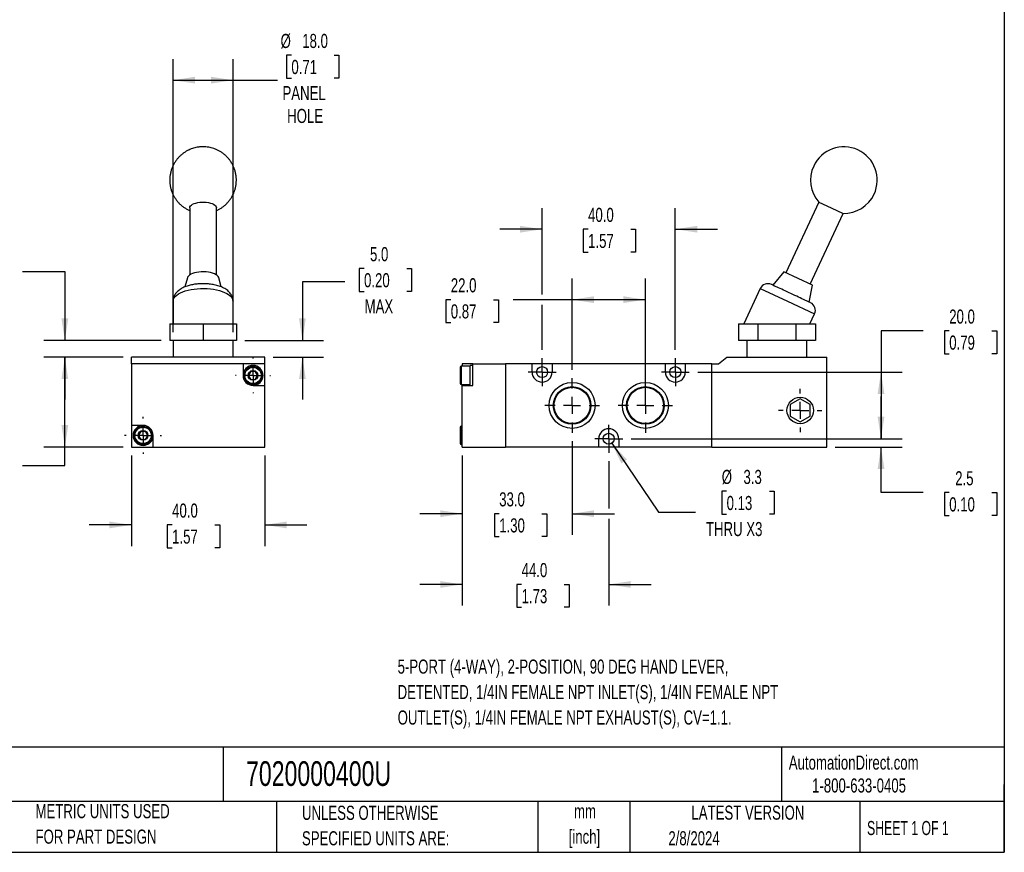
# Model space of a CAD drawing. Header units: millimetres. Extents: x 13 to 546, y 13 to 419.
# Tile 2 of 3: x 250 to 546, y 13 to 263. Entities that reach past the tile are written whole.
import ezdxf

# ---------------------------------------------------------------- set-up
doc = ezdxf.new("R2010")
doc.units = ezdxf.units.MM
doc.header["$LTSCALE"] = 2
doc.linetypes.add('CENTERX2', pattern=[20.32, 12.7, -2.54, 2.54, -2.54])
doc.layers.add('CENTER', color=40, linetype='CENTERX2')
doc.layers.add('DIMENSIONS', color=140, linetype='Continuous', lineweight=25)
doc.layers.add('TEXT', color=140, linetype='Continuous', lineweight=25)
doc.styles.add('SLDTEXTSTYLE0', font='TXT', dxfattribs={"width": 0.7})
doc.styles.add('SLDTEXTSTYLE1', font='TXT', dxfattribs={"width": 0.65})
doc.dimstyles.new('SLDDIMSTYLE2', dxfattribs={"dimtxt": 4.316016, "dimasz": 6.604, "dimexe": 0, "dimexo": 0.0625, "dimgap": 1.079004, "dimtad": 0, "dimtih": 1, "dimtoh": 1, "dimrnd": 1e-09, "dimzin": 12, "dimdsep": 46, "dimtxsty": 'SLDTEXTSTYLE0', "dimsah": 1, "dimcen": 0.09, "dimadec": 0, "dimazin": 3, "dimtfac": 1, "dimtmove": 0, "dimatfit": 0, "dimfxl": 0, "dimfrac": 2, "dimtolj": 1, "dimtzin": 12, "dimarcsym": 0})
doc.dimstyles.new('SLDDIMSTYLE3', dxfattribs={"dimtxt": 4.316016, "dimasz": 6.604, "dimexe": 0, "dimexo": 0.0625, "dimgap": 1.079004, "dimtad": 0, "dimtih": 1, "dimtoh": 1, "dimrnd": 1e-09, "dimzin": 4, "dimdsep": 46, "dimtxsty": 'SLDTEXTSTYLE0', "dimsah": 1, "dimcen": 0.09, "dimadec": 0, "dimazin": 1, "dimtfac": 1, "dimtofl": 0, "dimtmove": 0, "dimatfit": 3, "dimfxl": 0, "dimfrac": 2, "dimtolj": 1, "dimtzin": 12, "dimarcsym": 0})
doc.dimstyles.new('SLDDIMSTYLE4', dxfattribs={"dimtxt": 4.316016, "dimasz": 6.604, "dimexe": 0, "dimexo": 0.0625, "dimgap": 1.079004, "dimtad": 0, "dimtih": 1, "dimtoh": 1, "dimrnd": 1e-09, "dimzin": 4, "dimdsep": 46, "dimtxsty": 'SLDTEXTSTYLE0', "dimsah": 1, "dimcen": 0.09, "dimadec": 0, "dimazin": 1, "dimtfac": 1, "dimtmove": 0, "dimatfit": 0, "dimfxl": 0, "dimfrac": 2, "dimtolj": 1, "dimtzin": 12, "dimarcsym": 0})
doc.dimstyles.new('SLDDIMSTYLE6', dxfattribs={"dimtxt": 4.316016, "dimasz": 6.604, "dimexe": 0, "dimexo": 0.0625, "dimgap": 1.079004, "dimtad": 0, "dimtih": 1, "dimtoh": 1, "dimrnd": 1e-09, "dimzin": 12, "dimdsep": 46, "dimtxsty": 'SLDTEXTSTYLE0', "dimsah": 1, "dimcen": 0, "dimadec": 0, "dimazin": 3, "dimtfac": 1, "dimtofl": 0, "dimtmove": 0, "dimatfit": 3, "dimfxl": 0, "dimfrac": 2, "dimtolj": 1, "dimtzin": 12, "dimarcsym": 0})

# ---------------------------------------------------------------- blocks, each defined once
blk = doc.blocks.new('_D_8')
at = {"layer": 'DIMENSIONS'}
for p, q in [((284.02, 131.8), (284.02, 104.63)), ((324.02, 131.8), (324.02, 104.63)), ((284.02, 110.98), (271.32, 110.98)), ((296.23, 110.98), (294.78, 110.98)), ((294.78, 110.98), (294.78, 104.12)), ((309.06, 110.98), (310.51, 110.98)), ((310.51, 110.98), (310.51, 104.12)), ((324.02, 110.98), (336.72, 110.98)), ((294.78, 104.12), (296.23, 104.12)), ((310.51, 104.12), (309.06, 104.12))]:
    blk.add_line(p, q, dxfattribs=at)
for points in [[(284.02, 110.98), (277.41, 111.99), (277.41, 109.96)], [(324.02, 110.98), (330.62, 109.96), (330.62, 111.99)]]:
    blk.add_solid(points, dxfattribs=at)
at = {"layer": 'DIMENSIONS', "char_height": 4.233, "attachment_point": 1, "style": 'SLDTEXTSTYLE0'}
for s, insert in [('40.0', (296.23, 117.4)), ('1.57', (296.23, 109.58))]:
    blk.add_mtext(s, dxfattribs=dict(at, insert=insert))
blk = doc.blocks.new('_D_9')
at = {"layer": 'DIMENSIONS'}
for p, q in [((281.48, 161.34), (257.67, 161.34)), ((264.02, 134.34), (264.02, 161.34)), ((281.48, 134.34), (257.67, 134.34)), ((264.02, 128.83), (264.02, 134.34)), ((230.71, 128.83), (229.26, 128.83)), ((229.26, 128.83), (229.26, 121.97)), ((243.54, 128.83), (244.98, 128.83)), ((244.98, 128.83), (244.98, 121.97)), ((251.32, 128.83), (264.02, 128.83)), ((229.26, 121.97), (230.71, 121.97)), ((244.98, 121.97), (243.54, 121.97))]:
    blk.add_line(p, q, dxfattribs=at)
for points in [[(264.02, 161.34), (263, 154.74), (265.03, 154.74)], [(264.02, 134.34), (265.03, 140.94), (263, 140.94)]]:
    blk.add_solid(points, dxfattribs=at)
at = {"layer": 'DIMENSIONS', "char_height": 4.233, "attachment_point": 1, "style": 'SLDTEXTSTYLE0'}
for s, insert in [('27.0', (230.71, 135.26)), ('1.06', (230.71, 127.43))]:
    blk.add_mtext(s, dxfattribs=dict(at, insert=insert))
blk = doc.blocks.new('_D_10')
at = {"layer": 'DIMENSIONS'}
for p, q in [((232.69, 191.06), (231.24, 191.06)), ((231.24, 191.06), (231.24, 184.2)), ((245.52, 191.06), (246.97, 191.06)), ((246.97, 191.06), (246.97, 184.2)), ((251.32, 187.03), (264.02, 187.03)), ((264.02, 187.03), (264.02, 166.34)), ((231.24, 184.2), (232.69, 184.2)), ((246.97, 184.2), (245.52, 184.2)), ((292.98, 166.34), (257.67, 166.34)), ((281.48, 161.34), (257.67, 161.34)), ((264.02, 161.34), (264.02, 148.64))]:
    blk.add_line(p, q, dxfattribs=at)
for points in [[(264.02, 166.34), (265.03, 172.94), (263, 172.94)], [(264.02, 161.34), (263, 154.74), (265.03, 154.74)]]:
    blk.add_solid(points, dxfattribs=at)
at = {"layer": 'DIMENSIONS', "char_height": 4.233, "attachment_point": 1, "style": 'SLDTEXTSTYLE0'}
for s, insert in [('1.3', (234.49, 197.49)), ('0.05', (232.69, 189.66)), ('MIN', (233.42, 181.84))]:
    blk.add_mtext(s, dxfattribs=dict(at, insert=insert))
blk = doc.blocks.new('_D_11')
at = {"layer": 'DIMENSIONS'}
for p, q in [((353.85, 187.94), (352.4, 187.94)), ((352.4, 187.94), (352.4, 181.08)), ((366.67, 187.94), (368.12, 187.94)), ((368.12, 187.94), (368.12, 181.08)), ((348.05, 183.9), (335.35, 183.9)), ((335.35, 183.9), (335.35, 166.34)), ((352.4, 181.08), (353.85, 181.08)), ((368.12, 181.08), (366.67, 181.08)), ((318.06, 166.34), (341.7, 166.34)), ((326.56, 161.34), (341.7, 161.34)), ((335.35, 161.34), (335.35, 148.64))]:
    blk.add_line(p, q, dxfattribs=at)
for points in [[(335.35, 166.34), (336.37, 172.94), (334.34, 172.94)], [(335.35, 161.34), (334.34, 154.74), (336.37, 154.74)]]:
    blk.add_solid(points, dxfattribs=at)
at = {"layer": 'DIMENSIONS', "char_height": 4.233, "attachment_point": 1, "style": 'SLDTEXTSTYLE0'}
for s, insert in [('5.0', (355.64, 194.36)), ('0.20', (353.85, 186.54)), ('MAX', (354.02, 178.71))]:
    blk.add_mtext(s, dxfattribs=dict(at, insert=insert))
blk = doc.blocks.new('_D_12')
at = {"layer": 'DIMENSIONS'}
for p, q in [((332.04, 251.95), (330.59, 251.95)), ((330.59, 251.95), (330.59, 245.09)), ((344.87, 251.95), (346.32, 251.95)), ((346.32, 251.95), (346.32, 245.09)), ((296.52, 168.88), (296.52, 250.83)), ((314.52, 168.88), (314.52, 250.83)), ((296.52, 244.48), (314.52, 244.48)), ((314.52, 244.48), (327.82, 244.48)), ((330.59, 245.09), (332.04, 245.09)), ((346.32, 245.09), (344.87, 245.09))]:
    blk.add_line(p, q, dxfattribs=at)
for points in [[(296.52, 244.48), (303.12, 243.46), (303.12, 245.5)], [(314.52, 244.48), (307.91, 245.5), (307.91, 243.46)]]:
    blk.add_solid(points, dxfattribs=at)
at = {"layer": 'DIMENSIONS', "char_height": 4.233, "attachment_point": 1, "style": 'SLDTEXTSTYLE0'}
for s, insert in [('%%c', (328.79, 258.37)), ('18.0', (335.3, 258.37)), ('0.71', (332.04, 250.55)), ('PANEL', (329.36, 242.72)), ('HOLE', (330.76, 235.86))]:
    blk.add_mtext(s, dxfattribs=dict(at, insert=insert))
blk = doc.blocks.new('SW_CENTERMARKSYMBOL_7')
at = {"layer": 'CENTER', "color": 0}
for p, q in [((0, 5.08), (0, 5.54)), ((-5.08, 0), (-5.54, 0)), ((0, 0), (-2.54, 0)), ((0, 0), (0, 2.54)), ((0, 0), (0, -2.54)), ((0, 0), (2.54, 0)), ((5.08, 0), (5.54, 0)), ((0, -5.08), (0, -5.54))]:
    blk.add_line(p, q, dxfattribs=at)
blk = doc.blocks.new('SW_CENTERMARKSYMBOL_8')
at = {"layer": 'CENTER', "color": 0}
for p, q in [((0, 5.08), (0, 5.29)), ((-5.08, 0), (-5.29, 0)), ((0, 0), (-2.54, 0)), ((0, 0), (0, 2.54)), ((0, 0), (0, -2.54)), ((0, 0), (2.54, 0)), ((5.08, 0), (5.29, 0)), ((0, -5.08), (0, -5.29))]:
    blk.add_line(p, q, dxfattribs=at)
blk = doc.blocks.new('_D_13')
at = {"layer": 'DIMENSIONS'}
for p, q in [((416.32, 136.12), (416.32, 107.99)), ((383.32, 131.8), (383.32, 107.99)), ((383.32, 114.34), (370.62, 114.34)), ((394.44, 114.34), (392.99, 114.34)), ((392.99, 114.34), (392.99, 107.48)), ((407.26, 114.34), (408.71, 114.34)), ((408.71, 114.34), (408.71, 107.48)), ((416.32, 114.34), (429.02, 114.34)), ((392.99, 107.48), (394.44, 107.48)), ((408.71, 107.48), (407.26, 107.48))]:
    blk.add_line(p, q, dxfattribs=at)
for points in [[(383.32, 114.34), (376.72, 115.36), (376.72, 113.32)], [(416.32, 114.34), (422.93, 113.32), (422.93, 115.36)]]:
    blk.add_solid(points, dxfattribs=at)
at = {"layer": 'DIMENSIONS', "char_height": 4.233, "attachment_point": 1, "style": 'SLDTEXTSTYLE0'}
for s, insert in [('33.0', (394.44, 120.76)), ('1.30', (394.44, 112.94))]:
    blk.add_mtext(s, dxfattribs=dict(at, insert=insert))
blk = doc.blocks.new('_D_14')
at = {"layer": 'DIMENSIONS'}
for p, q in [((383.32, 131.8), (383.32, 86.76)), ((427.32, 130.11), (427.32, 115.86)), ((427.32, 112.82), (427.32, 86.76)), ((383.32, 93.11), (370.62, 93.11)), ((401.16, 93.11), (399.71, 93.11)), ((399.71, 93.11), (399.71, 86.25)), ((413.99, 93.11), (415.43, 93.11)), ((415.43, 93.11), (415.43, 86.25)), ((427.32, 93.11), (440.02, 93.11)), ((399.71, 86.25), (401.16, 86.25)), ((415.43, 86.25), (413.99, 86.25))]:
    blk.add_line(p, q, dxfattribs=at)
for points in [[(383.32, 93.11), (376.72, 94.12), (376.72, 92.09)], [(427.32, 93.11), (433.93, 92.09), (433.93, 94.12)]]:
    blk.add_solid(points, dxfattribs=at)
at = {"layer": 'DIMENSIONS', "char_height": 4.233, "attachment_point": 1, "style": 'SLDTEXTSTYLE0'}
for s, insert in [('44.0', (401.16, 99.53)), ('1.73', (401.16, 91.7))]:
    blk.add_mtext(s, dxfattribs=dict(at, insert=insert))
blk = doc.blocks.new('_D_15')
at = {"layer": 'DIMENSIONS'}
for p, q in [((416.32, 157.56), (416.32, 184.94)), ((438.32, 149.38), (438.32, 184.94)), ((379.9, 178.59), (378.45, 178.59)), ((378.45, 178.59), (378.45, 171.73)), ((392.73, 178.59), (394.18, 178.59)), ((394.18, 178.59), (394.18, 171.73)), ((416.32, 178.59), (398.58, 178.59)), ((438.32, 178.59), (416.32, 178.59)), ((378.45, 171.73), (379.9, 171.73)), ((394.18, 171.73), (392.73, 171.73))]:
    blk.add_line(p, q, dxfattribs=at)
for points in [[(416.32, 178.59), (422.93, 177.58), (422.93, 179.61)], [(438.32, 178.59), (431.72, 179.61), (431.72, 177.58)]]:
    blk.add_solid(points, dxfattribs=at)
at = {"layer": 'DIMENSIONS', "char_height": 4.233, "attachment_point": 1, "style": 'SLDTEXTSTYLE0'}
for s, insert in [('22.0', (379.9, 185.02)), ('0.87', (379.9, 177.19))]:
    blk.add_mtext(s, dxfattribs=dict(at, insert=insert))
blk = doc.blocks.new('_D_16')
at = {"layer": 'DIMENSIONS'}
for p, q in [((407.32, 180.12), (407.32, 206.09)), ((447.32, 163.57), (447.32, 206.09)), ((407.32, 199.74), (394.62, 199.74)), ((421.13, 199.74), (419.68, 199.74)), ((419.68, 199.74), (419.68, 192.88)), ((433.95, 199.74), (435.4, 199.74)), ((435.4, 199.74), (435.4, 192.88)), ((447.32, 199.74), (460.02, 199.74)), ((419.68, 192.88), (421.13, 192.88)), ((435.4, 192.88), (433.95, 192.88)), ((407.32, 163.57), (407.32, 177.07))]:
    blk.add_line(p, q, dxfattribs=at)
for points in [[(407.32, 199.74), (400.72, 200.75), (400.72, 198.72)], [(447.32, 199.74), (453.93, 198.72), (453.93, 200.75)]]:
    blk.add_solid(points, dxfattribs=at)
at = {"layer": 'DIMENSIONS', "char_height": 4.233, "attachment_point": 1, "style": 'SLDTEXTSTYLE0'}
for s, insert in [('40.0', (421.13, 206.16)), ('1.57', (421.13, 198.34))]:
    blk.add_mtext(s, dxfattribs=dict(at, insert=insert))
blk = doc.blocks.new('_D_17')
at = {"layer": 'DIMENSIONS'}
for p, q in [((509.08, 136.84), (509.08, 149.54)), ((434.05, 136.84), (515.43, 136.84)), ((495.36, 134.34), (515.43, 134.34)), ((509.08, 120.67), (509.08, 134.34)), ((521.78, 120.67), (509.08, 120.67)), ((529.56, 120.67), (528.11, 120.67)), ((528.11, 120.67), (528.11, 113.81)), ((542.38, 120.67), (543.83, 120.67)), ((543.83, 120.67), (543.83, 113.81)), ((528.11, 113.81), (529.56, 113.81)), ((543.83, 113.81), (542.38, 113.81))]:
    blk.add_line(p, q, dxfattribs=at)
for points in [[(509.08, 136.84), (510.1, 143.44), (508.06, 143.44)], [(509.08, 134.34), (508.06, 127.74), (510.1, 127.74)]]:
    blk.add_solid(points, dxfattribs=at)
at = {"layer": 'DIMENSIONS', "char_height": 4.233, "attachment_point": 1, "style": 'SLDTEXTSTYLE0'}
for s, insert in [('2.5', (531.35, 127.09)), ('0.10', (529.56, 119.26))]:
    blk.add_mtext(s, dxfattribs=dict(at, insert=insert))
blk = doc.blocks.new('_D_18')
at = {"layer": 'DIMENSIONS'}
for p, q in [((521.78, 169.21), (509.08, 169.21)), ((509.08, 169.21), (509.08, 156.84)), ((529.56, 169.21), (528.11, 169.21)), ((528.11, 169.21), (528.11, 162.35)), ((542.38, 169.21), (543.83, 169.21)), ((543.83, 169.21), (543.83, 162.35)), ((528.11, 162.35), (529.56, 162.35)), ((543.83, 162.35), (542.38, 162.35)), ((454.05, 156.84), (515.43, 156.84)), ((509.08, 156.84), (509.08, 136.84)), ((434.05, 136.84), (515.43, 136.84))]:
    blk.add_line(p, q, dxfattribs=at)
for points in [[(509.08, 156.84), (508.06, 150.24), (510.1, 150.24)], [(509.08, 136.84), (510.1, 143.44), (508.06, 143.44)]]:
    blk.add_solid(points, dxfattribs=at)
at = {"layer": 'DIMENSIONS', "char_height": 4.233, "attachment_point": 1, "style": 'SLDTEXTSTYLE0'}
for s, insert in [('20.0', (529.56, 175.63)), ('0.79', (529.56, 167.81))]:
    blk.add_mtext(s, dxfattribs=dict(at, insert=insert))
blk = doc.blocks.new('_D_19')
at = {"layer": 'DIMENSIONS'}
for p, q in [((428.25, 135.47), (442.24, 114.81)), ((462.72, 121.08), (461.27, 121.08)), ((461.27, 121.08), (461.27, 114.22)), ((475.55, 121.08), (477, 121.08)), ((477, 121.08), (477, 114.22)), ((442.24, 114.81), (453.35, 114.81)), ((461.27, 114.22), (462.72, 114.22)), ((477, 114.22), (475.55, 114.22))]:
    blk.add_line(p, q, dxfattribs=at)
blk.add_solid([(428.25, 135.47), (431.11, 129.44), (432.79, 130.57)], dxfattribs=at)
at = {"layer": 'DIMENSIONS', "char_height": 4.233, "attachment_point": 1, "style": 'SLDTEXTSTYLE0'}
for s, insert in [('%%c', (461.26, 127.5)), ('3.3', (467.78, 127.5)), ('0.13', (462.72, 119.67)), ('THRU X3', (456.52, 111.85))]:
    blk.add_mtext(s, dxfattribs=dict(at, insert=insert))
blk = doc.blocks.new('SW_CENTERMARKSYMBOL_9')
at = {"layer": 'CENTER', "color": 0}
for p, q in [((0, 5.08), (0, 8.18)), ((-5.08, 0), (-8.18, 0)), ((0, 0), (-2.54, 0)), ((0, 0), (0, 2.54)), ((0, 0), (0, -2.54)), ((0, 0), (2.54, 0)), ((5.08, 0), (8.18, 0)), ((0, -5.08), (0, -8.18))]:
    blk.add_line(p, q, dxfattribs=at)
blk = doc.blocks.new('SW_CENTERMARKSYMBOL_10')
at = {"layer": 'CENTER', "color": 0}
for p, q in [((0, 5.08), (0, 8.18)), ((-5.08, 0), (-8.18, 0)), ((0, 0), (-2.54, 0)), ((0, 0), (0, 2.54)), ((0, 0), (0, -2.54)), ((0, 0), (2.54, 0)), ((5.08, 0), (8.18, 0)), ((0, -5.08), (0, -8.18))]:
    blk.add_line(p, q, dxfattribs=at)
blk = doc.blocks.new('SW_CENTERMARKSYMBOL_11')
at = {"layer": 'CENTER', "color": 0}
for p, q in [((0, 2.54), (0, 4.19)), ((-2.54, 0), (-4.19, 0)), ((0, 0), (-2.54, 0)), ((0, 0), (0, 2.54)), ((0, 0), (0, -2.54)), ((0, 0), (2.54, 0)), ((2.54, 0), (4.19, 0)), ((0, -2.54), (0, -4.19))]:
    blk.add_line(p, q, dxfattribs=at)
blk = doc.blocks.new('SW_CENTERMARKSYMBOL_12')
at = {"layer": 'CENTER', "color": 0}
for p, q in [((0, 2.54), (0, 4.19)), ((-2.54, 0), (-4.19, 0)), ((0, 0), (-2.54, 0)), ((0, 0), (0, 2.54)), ((0, 0), (0, -2.54)), ((0, 0), (2.54, 0)), ((2.54, 0), (4.19, 0)), ((0, -2.54), (0, -4.19))]:
    blk.add_line(p, q, dxfattribs=at)
blk = doc.blocks.new('SW_CENTERMARKSYMBOL_13')
at = {"layer": 'CENTER', "color": 0}
for p, q in [((0, 2.54), (0, 4.19)), ((-2.54, 0), (-4.19, 0)), ((0, 0), (-2.54, 0)), ((0, 0), (0, 2.54)), ((0, 0), (0, -2.54)), ((0, 0), (2.54, 0)), ((2.54, 0), (4.19, 0)), ((0, -2.54), (0, -4.19))]:
    blk.add_line(p, q, dxfattribs=at)
blk = doc.blocks.new('SW_CENTERMARKSYMBOL_14')
at = {"layer": 'CENTER', "color": 0}
for p, q in [((0, 5.08), (0, 6.515)), ((-5.08, 0), (-6.515, 0)), ((0, 0), (-2.54, 0)), ((0, 0), (0, 2.54)), ((0, 0), (0, -2.54)), ((0, 0), (2.54, 0)), ((5.08, 0), (6.515, 0)), ((0, -5.08), (0, -6.515))]:
    blk.add_line(p, q, dxfattribs=at)

msp = doc.modelspace()

# ---------------------------------------------------------------- linework, layer by layer
for p, q in [((490.439995, 207.864511), (480.536, 186.625326)), ((490.439995, 207.864511), (494.065226, 206.174038)), ((301.515377, 206.174038), (301.515377, 186.02012)), ((309.515377, 186.02012), (309.515377, 206.174038)), ((487.786462, 183.24438), (497.690457, 204.483565)), ((494.065226, 206.174038), (497.690457, 204.483565)), ((479.853224, 186.943709), (476.610293, 182.939023)), ((484.161231, 184.934853), (479.853224, 186.943709)), ((300.794253, 185.168409), (300.030818, 182.412141)), ((310.998598, 182.416974), (310.236502, 185.168409)), ((488.469238, 182.925996), (484.161231, 184.934853)), ((472.834824, 181.941109), (467.891556, 171.340236)), ((472.834824, 181.941109), (480.991594, 178.137544)), ((487.485987, 177.867604), (488.469238, 182.925996)), ((296.515377, 178.137544), (296.515377, 171.340236)), ((314.515377, 171.340236), (314.515377, 178.137544)), ((480.991594, 178.137544), (489.148364, 174.33398)), ((487.752358, 171.340236), (489.148364, 174.33398)), ((295.515377, 171.340236), (295.515377, 166.340236)), ((295.515377, 171.340236), (305.515377, 171.340236)), ((305.515377, 171.340236), (315.515377, 171.340236)), ((305.515377, 171.340236), (305.515377, 166.340236)), ((315.515377, 171.340236), (315.515377, 166.340236)), ((466.274952, 171.340236), (466.274952, 166.340236)), ((466.274952, 171.340236), (472.048454, 171.340236)), ((472.048454, 171.340236), (472.048454, 166.340236)), ((472.048454, 171.340236), (483.59546, 171.340236)), ((483.59546, 171.340236), (489.368963, 171.340236)), ((483.59546, 166.340236), (483.59546, 171.340236)), ((489.368963, 171.340236), (489.368963, 166.340236)), ((305.515377, 166.340236), (295.515377, 166.340236)), ((296.515377, 166.340236), (296.515377, 161.340236)), ((315.515377, 166.340236), (305.515377, 166.340236)), ((314.515377, 161.340236), (314.515377, 166.340236)), ((472.048454, 166.340236), (466.274952, 166.340236)), ((468.821957, 166.340236), (468.821957, 161.340236)), ((483.59546, 166.340236), (472.048454, 166.340236)), ((489.368963, 166.340236), (483.59546, 166.340236)), ((486.821957, 161.340236), (486.821957, 166.340236)), ((324.015377, 161.340236), (284.015377, 161.340236)), ((284.015377, 159.340236), (284.015377, 161.340236)), ((324.015377, 159.340236), (324.015377, 161.340236)), ((460.321957, 159.340236), (462.821957, 161.340236)), ((462.821957, 161.340236), (492.821957, 161.340236)), ((492.821957, 134.340236), (492.821957, 161.340236)), ((284.015377, 159.340236), (284.015377, 140.840236)), ((317.515377, 159.340236), (284.015377, 159.340236)), ((317.515377, 159.340236), (317.515377, 155.840236)), ((324.015377, 159.340236), (317.515377, 159.340236)), ((324.015377, 152.840236), (324.015377, 159.340236)), ((385.721957, 158.590236), (383.021957, 158.590236)), ((383.021957, 158.590236), (383.021957, 153.090236)), ((386.521957, 159.340236), (383.321957, 159.340236)), ((383.321957, 159.340236), (383.321957, 158.590236)), ((386.521957, 158.840236), (385.721957, 158.840236)), ((385.721957, 155.840236), (385.721957, 158.840236)), ((386.521957, 152.840236), (386.521957, 159.340236)), ((386.521957, 159.340236), (396.321957, 159.340236)), ((396.321957, 159.340236), (396.321957, 134.340236)), ((404.321957, 159.340236), (396.321957, 159.340236)), ((404.321957, 156.840236), (404.321957, 159.340236)), ((410.321957, 159.340236), (404.321957, 159.340236)), ((410.321957, 159.340236), (410.321957, 156.840236)), ((444.321957, 159.340236), (410.321957, 159.340236)), ((444.321957, 156.840236), (444.321957, 159.340236)), ((450.321957, 159.340236), (444.321957, 159.340236)), ((450.321957, 159.340236), (450.321957, 156.840236)), ((458.321957, 159.340236), (450.321957, 159.340236)), ((458.321957, 134.340236), (458.321957, 159.340236)), ((458.321957, 159.340236), (460.321957, 159.340236)), ((385.721957, 152.840236), (385.721957, 155.840236)), ((320.515377, 152.840236), (324.015377, 152.840236)), ((324.015377, 134.340236), (324.015377, 152.840236)), ((383.021957, 153.090236), (385.721957, 153.090236)), ((383.321957, 153.090236), (383.321957, 152.840236)), ((383.321957, 152.840236), (386.521957, 152.840236)), ((383.321957, 134.340236), (383.321957, 152.840236)), ((484.821957, 148.804337), (481.821957, 147.072287)), ((487.821957, 147.072287), (484.821957, 148.804337)), ((481.821957, 147.072287), (481.821957, 143.608185)), ((487.821957, 143.608185), (487.821957, 147.072287)), ((481.821957, 143.608185), (484.821957, 141.876134)), ((484.821957, 141.876134), (487.821957, 143.608185)), ((287.515377, 140.840236), (284.015377, 140.840236)), ((284.015377, 140.840236), (284.015377, 134.340236)), ((383.321957, 140.590236), (383.021957, 140.590236)), ((383.021957, 140.590236), (383.021957, 135.090236)), ((290.515377, 134.340236), (290.515377, 137.840236)), ((424.321957, 134.340236), (424.321957, 136.840236)), ((430.321957, 136.840236), (430.321957, 134.340236)), ((284.015377, 134.340236), (290.515377, 134.340236)), ((290.515377, 134.340236), (324.015377, 134.340236)), ((383.021957, 135.090236), (383.321957, 135.090236)), ((383.321957, 134.340236), (396.321957, 134.340236)), ((424.321957, 134.340236), (396.321957, 134.340236)), ((430.321957, 134.340236), (424.321957, 134.340236)), ((458.321957, 134.340236), (430.321957, 134.340236)), ((458.321957, 134.340236), (492.821957, 134.340236))]:
    msp.add_line(p, q)
at = {"flags": 128}
for points in [[(301.515377, 206.174038), (301.569932, 206.452281), (301.732108, 206.722934), (301.997482, 206.978615), (302.358815, 207.212348), (302.806251, 207.41776), (303.327585, 207.589246), (303.908596, 207.722129), (304.533435, 207.812783), (305.18506, 207.858738), (305.845695, 207.858738), (306.497319, 207.812783), (307.122159, 207.722129), (307.70317, 207.589246), (308.224504, 207.41776), (308.671939, 207.212348), (309.033272, 206.978615), (309.298646, 206.722934), (309.460823, 206.452281), (309.515377, 206.174038)], [(310.236502, 185.168409), (310.21303, 185.241503), (310.047214, 185.540966), (309.775175, 185.826222), (309.40329, 186.090585), (308.940276, 186.327859), (308.396985, 186.532482), (307.786152, 186.699658), (307.122093, 186.825468), (306.420375, 186.906964), (305.697444, 186.942235), (304.970246, 186.930455), (304.255825, 186.8719), (303.570927, 186.767942), (302.931605, 186.621018), (302.352845, 186.434571), (301.848212, 186.212973), (301.429534, 185.961416), (301.106624, 185.685798), (300.887052, 185.392578), (300.794253, 185.168409)], [(296.515377, 178.137544), (296.529044, 178.347074), (296.638126, 178.76359), (296.854965, 179.172507), (297.176931, 179.568861), (297.600114, 179.947841), (298.119377, 180.304846), (298.728418, 180.635543), (299.419843, 180.935917), (300.18526, 181.202324), (301.015377, 181.431528), (301.900119, 181.620747), (302.828744, 181.767685), (303.789982, 181.870558), (304.772163, 181.928118), (305.763366, 181.939664), (306.751559, 181.905059), (307.724747, 181.824721), (308.671115, 181.699625), (309.579178, 181.531291), (310.437911, 181.321761), (311.236891, 181.073579), (311.96642, 180.789758), (312.617642, 180.473742), (313.182652, 180.129368), (313.654592, 179.760816), (314.027733, 179.37256), (314.297545, 178.969312), (314.460753, 178.555968), (314.515377, 178.137544), (314.515377, 178.137544)]]:
    msp.add_lwpolyline(points, dxfattribs=at)
for centre, radius in [((320.515377, 155.840236), 2.75), ((320.515377, 155.840236), 1.4637), ((407.321957, 156.840236), 1.65), ((447.321957, 156.840236), 1.65), ((416.321957, 146.840236), 6.9), ((438.321957, 146.840236), 6.9), ((416.321957, 146.840236), 5.640675), ((416.321957, 146.840236), 5.434304), ((438.321957, 146.840236), 5.640675), ((438.321957, 146.840236), 5.434304), ((484.821957, 145.340236), 3.975), ((287.515377, 137.840236), 2.75), ((287.515377, 137.840236), 1.4637), ((427.321957, 136.840236), 1.65)]:
    msp.add_circle(centre, radius)
for centre, radius, start, end in [((497.938586, 214.480487), 10, 335, 155), ((497.938586, 214.480487), 10, 155, 221.42182152), ((497.938586, 214.480487), 10, 268.57817848, 335), ((475.100594, 180.884563), 2.5, 65, 155), ((486.882595, 175.390526), 2.5, 335, 65), ((320.515377, 155.840236), 3, 0, 180), ((320.515377, 155.840236), 1.25, 90, 150), ((320.515377, 155.840236), 1.25, 30, 90), ((383.021957, 158.290236), 0.3, 90, 180), ((407.321957, 156.840236), 3, 180, 0), ((447.321957, 156.840236), 3, 180, 0), ((320.515377, 155.840236), 3, 180, 270), ((320.515377, 155.840236), 1.25, 150, 210), ((320.515377, 155.840236), 1.25, 210, 270), ((320.515377, 155.840236), 3, 270, 0), ((320.515377, 155.840236), 1.25, 270, 330), ((320.515377, 155.840236), 1.25, 330, 30), ((383.021957, 153.390236), 0.3, 180, 270), ((287.515377, 137.840236), 3, 90, 0), ((287.515377, 137.840236), 1.25, 90, 150), ((287.515377, 137.840236), 3, 0, 90), ((287.515377, 137.840236), 1.25, 30, 90), ((383.021957, 140.290236), 0.3, 90, 180), ((427.321957, 136.840236), 3, 0, 180), ((287.515377, 137.840236), 1.25, 150, 210), ((287.515377, 137.840236), 1.25, 210, 270), ((287.515377, 137.840236), 1.25, 270, 330), ((287.515377, 137.840236), 1.25, 330, 30), ((383.021957, 135.390236), 0.3, 180, 270)]:
    msp.add_arc(centre, radius, start, end)
for points, knots in [([(305.515377, 224.480487), (305.1691, 224.470688), (304.684579, 224.456979), (303.975771, 224.366009), (303.377537, 224.257929), (302.672746, 224.077568), (301.945479, 223.832757), (301.202689, 223.515277), (300.461786, 223.123582), (299.736123, 222.656962), (299.037809, 222.116358), (298.377816, 221.504024), (297.766174, 220.823438), (297.212053, 220.079181), (296.723778, 219.276842), (296.308821, 218.422905), (295.973777, 217.524642), (295.724344, 216.590005), (295.565305, 215.627511), (295.500522, 214.64613), (295.532947, 213.65518), (295.664653, 212.66422), (295.896882, 211.682955), (296.230136, 210.721136), (296.664294, 209.788511), (297.178566, 208.928591), (297.756519, 208.148707), (298.380886, 207.452569), (299.065966, 206.819744), (299.803269, 206.253366), (300.587862, 205.768461), (301.162029, 205.458667), (301.480601, 205.333767), (301.515377, 205.320133)], [0, 0, 0, 0, 0.03804496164, 0.05323355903, 0.07851601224, 0.10483077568, 0.13313819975, 0.16279307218, 0.19353707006, 0.22516258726, 0.25751969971, 0.29049537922, 0.32400269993, 0.35797375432, 0.39235510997, 0.42710487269, 0.46219079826, 0.49758911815, 0.53328388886, 0.56926677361, 0.6055372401, 0.64210322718, 0.67898241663, 0.71620437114, 0.75381401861, 0.79187738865, 0.82615182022, 0.86037594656, 0.89452203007, 0.92854973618, 0.96238731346, 0.99589410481, 1, 1, 1, 1]), ([(309.515377, 205.323925), (309.615451, 205.365519), (309.973839, 205.514474), (310.567884, 205.839905), (311.294933, 206.303312), (311.992862, 206.844808), (312.652962, 207.456896), (313.264574, 208.13755), (313.818703, 208.881788), (314.306976, 209.684132), (314.721934, 210.538068), (315.056978, 211.436331), (315.30641, 212.370968), (315.46545, 213.333462), (315.530233, 214.314843), (315.497808, 215.305793), (315.366102, 216.296753), (315.133873, 217.278018), (314.800618, 218.239836), (314.366462, 219.172464), (313.852185, 220.032374), (313.274246, 220.812291), (312.64983, 221.508311), (311.964931, 222.141577), (311.226955, 222.706318), (310.44485, 223.197273), (309.630504, 223.609537), (308.803591, 223.937973), (308.010466, 224.174991), (307.310857, 224.325202), (306.672375, 224.419056), (306.091539, 224.47137), (305.695896, 224.47763), (305.515377, 224.480487)], [0, 0, 0, 0, 0.0119110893, 0.0426566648, 0.0742838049, 0.1066425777, 0.1396199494, 0.1731289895, 0.2071017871, 0.2414849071, 0.276236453, 0.311324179, 0.3467243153, 0.3824209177, 0.4184056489, 0.4546779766, 0.4912458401, 0.528126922, 0.5653507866, 0.602962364, 0.6410276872, 0.6753038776, 0.7095297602, 0.7436775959, 0.7777070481, 0.8115463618, 0.8450548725, 0.8779152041, 0.909233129, 0.9359511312, 0.9565077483, 0.98015593, 1, 1, 1, 1]), ([(305.515377, 183.384563), (305.207445, 183.380225), (304.773762, 183.374116), (304.137796, 183.333295), (303.598748, 183.284299), (302.968229, 183.202756), (302.322879, 183.092555), (301.668114, 182.949945), (301.017685, 182.773663), (300.380223, 182.561783), (299.762579, 182.311796), (299.170882, 182.020338), (298.613475, 181.684311), (298.101367, 181.302343), (297.646634, 180.875946), (297.258685, 180.408396), (296.945127, 179.903371), (296.70802, 179.364264), (296.564971, 178.796358), (296.503331, 178.376749), (296.519243, 178.153746), (296.5212, 178.126319)], [0, 0, 0, 0, 0.0700514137, 0.098658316, 0.1459744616, 0.1948527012, 0.2471182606, 0.3015150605, 0.3576470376, 0.4152510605, 0.4741995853, 0.5343876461, 0.5955591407, 0.6567025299, 0.7165623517, 0.7743555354, 0.830152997, 0.884582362, 0.9384191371, 0.9924260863, 1, 1, 1, 1]), ([(314.509725, 178.146039), (314.504441, 178.319278), (314.49287, 178.698682), (314.351078, 179.277301), (314.116217, 179.849191), (313.793428, 180.379254), (313.396305, 180.864808), (312.914267, 181.317303), (312.352824, 181.729649), (311.726953, 182.093529), (311.055913, 182.405374), (310.355504, 182.66685), (309.634525, 182.882267), (308.903953, 183.054558), (308.166415, 183.188358), (307.490031, 183.27822), (306.879139, 183.334784), (306.244466, 183.375142), (305.789996, 183.381014), (305.515377, 183.384563)], [0, 0, 0, 0, 0.0477181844, 0.1045058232, 0.1639706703, 0.2203713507, 0.2799204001, 0.3433528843, 0.4103230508, 0.4787714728, 0.5459435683, 0.6112565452, 0.6748818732, 0.73661942, 0.795559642, 0.8541424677, 0.8963960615, 0.9373962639, 1, 1, 1, 1]), ([(482.04814, 180.403314), (480.485794, 181.131848), (478.987319, 181.830598), (476.777828, 182.860901), (476.157139, 183.150332), (476.157139, 183.150332)], [0, 0, 0, 0, 0.5, 0.5, 1, 1, 1, 1]), ([(487.93914, 177.656295), (487.93914, 177.656295), (487.318452, 177.945727), (485.108961, 178.97603), (483.610486, 179.67478), (482.04814, 180.403314)], [0, 0, 0, 0, 0.5, 0.5, 1, 1, 1, 1]), ([(320.515377, 153.390236), (319.163186, 153.390236), (318.065377, 154.488044), (318.065377, 157.192428), (319.163186, 158.290236), (320.515377, 158.290236)], [0, 0, 0, 0, 0.5, 0.5, 1, 1, 1, 1]), ([(319.79369, 157.090236), (319.675852, 156.886134), (319.556248, 156.678976), (319.310823, 156.253886), (319.189987, 156.044592), (319.072002, 155.840236)], [0, 0, 0, 0, 0.5, 0.5, 1, 1, 1, 1]), ([(321.237065, 157.090236), (321.001275, 157.090236), (320.761697, 157.090236), (320.269058, 157.090236), (320.029479, 157.090236), (319.79369, 157.090236)], [0, 0, 0, 0, 0.5, 0.5, 1, 1, 1, 1]), ([(320.515377, 158.290236), (321.867569, 158.290236), (322.965377, 157.192428), (322.965377, 154.488044), (321.867569, 153.390236), (320.515377, 153.390236)], [0, 0, 0, 0, 0.5, 0.5, 1, 1, 1, 1]), ([(321.958753, 155.840236), (321.840915, 156.044337), (321.721312, 156.251496), (321.475886, 156.676586), (321.35505, 156.88588), (321.237065, 157.090236)], [0, 0, 0, 0, 0.5, 0.5, 1, 1, 1, 1]), ([(382.721957, 158.290236), (382.721957, 158.290236), (382.721957, 157.192428), (382.721957, 154.488044), (382.721957, 153.390236), (382.721957, 153.390236)], [0, 0, 0, 0, 0.5, 0.5, 1, 1, 1, 1]), ([(319.072002, 155.840236), (319.18984, 155.636135), (319.309443, 155.428976), (319.554869, 155.003886), (319.675705, 154.794592), (319.793689, 154.590236)], [0, 0, 0, 0, 0.5, 0.5, 1, 1, 1, 1]), ([(319.793689, 154.590236), (320.029479, 154.590236), (320.269058, 154.590236), (320.761697, 154.590236), (321.001275, 154.590236), (321.237065, 154.590236)], [0, 0, 0, 0, 0.5, 0.5, 1, 1, 1, 1]), ([(321.237065, 154.590236), (321.354903, 154.794337), (321.474506, 155.001496), (321.719932, 155.426586), (321.840768, 155.63588), (321.958753, 155.840236)], [0, 0, 0, 0, 0.5, 0.5, 1, 1, 1, 1]), ([(287.515377, 135.390236), (286.163186, 135.390236), (285.065377, 136.488044), (285.065377, 139.192428), (286.163186, 140.290236), (287.515377, 140.290236)], [0, 0, 0, 0, 0.5, 0.5, 1, 1, 1, 1]), ([(286.79369, 139.090236), (286.675852, 138.886134), (286.556248, 138.678976), (286.310823, 138.253886), (286.189987, 138.044592), (286.072002, 137.840236)], [0, 0, 0, 0, 0.5, 0.5, 1, 1, 1, 1]), ([(288.237065, 139.090236), (288.001275, 139.090236), (287.761697, 139.090236), (287.269058, 139.090236), (287.029479, 139.090236), (286.79369, 139.090236)], [0, 0, 0, 0, 0.5, 0.5, 1, 1, 1, 1]), ([(287.515377, 140.290236), (288.867569, 140.290236), (289.965377, 139.192428), (289.965377, 136.488044), (288.867569, 135.390236), (287.515377, 135.390236)], [0, 0, 0, 0, 0.5, 0.5, 1, 1, 1, 1]), ([(288.958753, 137.840236), (288.840915, 138.044337), (288.721312, 138.251496), (288.475886, 138.676586), (288.35505, 138.88588), (288.237065, 139.090236)], [0, 0, 0, 0, 0.5, 0.5, 1, 1, 1, 1]), ([(382.721957, 140.290236), (382.721957, 140.290236), (382.721957, 139.192428), (382.721957, 136.488044), (382.721957, 135.390236), (382.721957, 135.390236)], [0, 0, 0, 0, 0.5, 0.5, 1, 1, 1, 1]), ([(286.072002, 137.840236), (286.18984, 137.636135), (286.309443, 137.428976), (286.554869, 137.003886), (286.675705, 136.794592), (286.793689, 136.590236)], [0, 0, 0, 0, 0.5, 0.5, 1, 1, 1, 1]), ([(286.793689, 136.590236), (287.029479, 136.590236), (287.269058, 136.590236), (287.761697, 136.590236), (288.001275, 136.590236), (288.237065, 136.590236)], [0, 0, 0, 0, 0.5, 0.5, 1, 1, 1, 1]), ([(288.237065, 136.590236), (288.354903, 136.794337), (288.474506, 137.001496), (288.719932, 137.426586), (288.840768, 137.63588), (288.958753, 137.840236)], [0, 0, 0, 0, 0.5, 0.5, 1, 1, 1, 1])]:
    msp.add_open_spline(points, degree=3, knots=knots)
at = {"layer": 'TEXT'}
for p, q in [((546.1, 419.1), (546.1, 12.7)), ((546.1, 44.252215), (12.7, 44.252215)), ((311.517791, 44.252215), (311.517791, 27.94)), ((479.150755, 44.252215), (479.150755, 27.94)), ((546.1, 12.7), (546.1, 33.02)), ((546.1, 27.94), (12.7, 27.94)), ((327.560355, 27.94), (327.560355, 12.7)), ((406.048609, 27.94), (406.048609, 12.7)), ((433.624195, 27.94), (433.624195, 12.7)), ((502.697498, 27.94), (502.697498, 12.7)), ((12.7, 12.7), (546.1, 12.7))]:
    msp.add_line(p, q, dxfattribs=at)

# ---------------------------------------------------------------- block references
at = {"layer": 'CENTER'}
for name, p in [('SW_CENTERMARKSYMBOL_8', (320.515377, 155.840236)), ('SW_CENTERMARKSYMBOL_12', (407.321957, 156.840236)), ('SW_CENTERMARKSYMBOL_11', (447.321957, 156.840236)), ('SW_CENTERMARKSYMBOL_10', (416.321957, 146.840236)), ('SW_CENTERMARKSYMBOL_9', (438.321957, 146.840236)), ('SW_CENTERMARKSYMBOL_14', (484.821957, 145.340236)), ('SW_CENTERMARKSYMBOL_7', (287.515377, 137.840236)), ('SW_CENTERMARKSYMBOL_13', (427.321957, 136.840236))]:
    msp.add_blockref(name, p, dxfattribs=at)

# ---------------------------------------------------------------- texts
at = {"layer": 'TEXT'}
for s, insert, char_height, attachment_point, style in [('5-PORT (4-WAY), 2-POSITION, 90 DEG HAND LEVER,', (363.939452, 70.560733), 4.23333333, 1, 'SLDTEXTSTYLE0'), ('DETENTED, 1/4IN FEMALE NPT INLET(S), 1/4IN FEMALE NPT', (363.939452, 62.916288), 4.23333333, 1, 'SLDTEXTSTYLE0'), ('OUTLET(S), 1/4IN FEMALE NPT EXHAUST(S), CV=1.1.', (363.939452, 55.271844), 4.23333333, 1, 'SLDTEXTSTYLE0'), ('AutomationDirect.com', (481.389918, 41.753063), 4.23333333, 1, 'SLDTEXTSTYLE0'), ('7020000400U', (318.415444, 40.037097), 7.40833333, 1, 'SLDTEXTSTYLE0'), ('1-800-633-0405', (488.38316, 34.874048), 4.23333333, 1, 'SLDTEXTSTYLE0'), ('METRIC UNITS USED', (255.208669, 27.165083), 4.23333333, 1, 'SLDTEXTSTYLE0'), ('UNLESS OTHERWISE', (335.215826, 26.667975), 4.23333333, 1, 'SLDTEXTSTYLE0'), ('LATEST VERSION', (469.104263, 26.727988), 4.23333333, 2, 'SLDTEXTSTYLE0'), ('mm', (420.197744, 27.148957), 4.2333333, 2, 'SLDTEXTSTYLE0'), ('SHEET 1 OF 1', (504.882571, 22.102981), 4.23333333, 1, 'SLDTEXTSTYLE1'), ('FOR PART DESIGN', (255.208669, 19.520638), 4.23333333, 1, 'SLDTEXTSTYLE0'), ('SPECIFIED UNITS ARE:', (335.215826, 19.023531), 4.23333333, 1, 'SLDTEXTSTYLE0'), ('[inch]', (420.030175, 19.504512), 4.2333333, 2, 'SLDTEXTSTYLE0'), ('2/8/2024', (445.225617, 19.026807), 4.2333333, 1, 'SLDTEXTSTYLE0')]:
    msp.add_mtext(s, dxfattribs=dict(at, insert=insert, char_height=char_height, attachment_point=attachment_point, style=style))

# ---------------------------------------------------------------- dimensions: what is measured, and where the dimension line sits
at = {"layer": 'DIMENSIONS'}
dim = msp.add_linear_dim(base=(314.515377, 244.480487), p1=(296.515377, 166.340236), p2=(314.515377, 166.340236), text='%%c<>\\PPANEL\\PHOLE', dimstyle='SLDDIMSTYLE3', dxfattribs=at)
dim.commit()
dim.dimension.update_dxf_attribs({"geometry": '_D_12', "text_midpoint": (338.456319, 244.480487), "dimtype": 160})
for base, p1, p2, dimstyle, picture, middle in [((447.321957, 199.737933), (407.321957, 161.030236), (447.321957, 161.030236), 'SLDDIMSTYLE4', '_D_16', (427.53975, 199.737933)), ((438.321957, 178.592694), (416.321957, 155.020911), (438.321957, 146.840236), 'SLDDIMSTYLE3', '_D_15', (386.314938, 178.592694)), ((416.321957, 114.340133), (383.321957, 134.340236), (416.321957, 138.659561), 'SLDDIMSTYLE4', '_D_13', (400.852068, 114.340133)), ((324.015377, 110.978645), (284.015377, 134.340236), (324.015377, 134.340236), 'SLDDIMSTYLE4', '_D_8', (302.646881, 110.978645)), ((427.321957, 93.106587), (383.321957, 134.340236), (427.321957, 132.650236), 'SLDDIMSTYLE4', '_D_14', (407.57277, 93.106587))]:
    dim = msp.add_linear_dim(base=base, p1=p1, p2=p2, dimstyle=dimstyle, dxfattribs=at)
    dim.commit()
    dim.dimension.update_dxf_attribs({"geometry": picture, "text_midpoint": middle, "dimtype": 160})
for base, p1, p2, text, dimstyle, picture, middle in [((264.015274, 166.340236), (284.015377, 161.340236), (295.515377, 166.340236), '<>\\PMIN', 'SLDDIMSTYLE2', '_D_10', (264.015274, 187.026542)), ((335.352027, 161.340236), (315.515377, 166.340236), (324.015377, 161.340236), '<>\\PMAX', 'SLDDIMSTYLE4', '_D_11', (335.352027, 183.904338))]:
    dim = msp.add_linear_dim(base=base, p1=p1, p2=p2, angle=90, text=text, dimstyle=dimstyle, dxfattribs=at)
    dim.commit()
    dim.dimension.update_dxf_attribs({"geometry": picture, "text_midpoint": middle, "dimtype": 160})
for base, p1, p2, dimstyle, picture, middle in [((509.079488, 136.840236), (451.511957, 156.840236), (431.511957, 136.840236), 'SLDDIMSTYLE3', '_D_18', (509.079488, 169.209347)), ((264.015274, 161.340236), (284.015377, 134.340236), (284.015377, 161.340236), 'SLDDIMSTYLE3', '_D_9', (264.015274, 128.832117)), ((509.079488, 136.840236), (492.821957, 134.340236), (431.511957, 136.840236), 'SLDDIMSTYLE2', '_D_17', (509.079488, 120.667361))]:
    dim = msp.add_linear_dim(base=base, p1=p1, p2=p2, angle=90, dimstyle=dimstyle, dxfattribs=at)
    dim.commit()
    dim.dimension.update_dxf_attribs({"geometry": picture, "text_midpoint": middle, "dimtype": 160})
dim = msp.add_diameter_dim_2p(p1=(426.396958, 138.206573), p2=(428.246957, 135.473899), text='<>\\PTHRU X3', dimstyle='SLDDIMSTYLE6', dxfattribs=at)
dim.commit()
dim.dimension.update_dxf_attribs({"geometry": '_D_19', "text_midpoint": (469.134386, 117.039181), "dimtype": 163})

doc.saveas('drawing.dxf')
